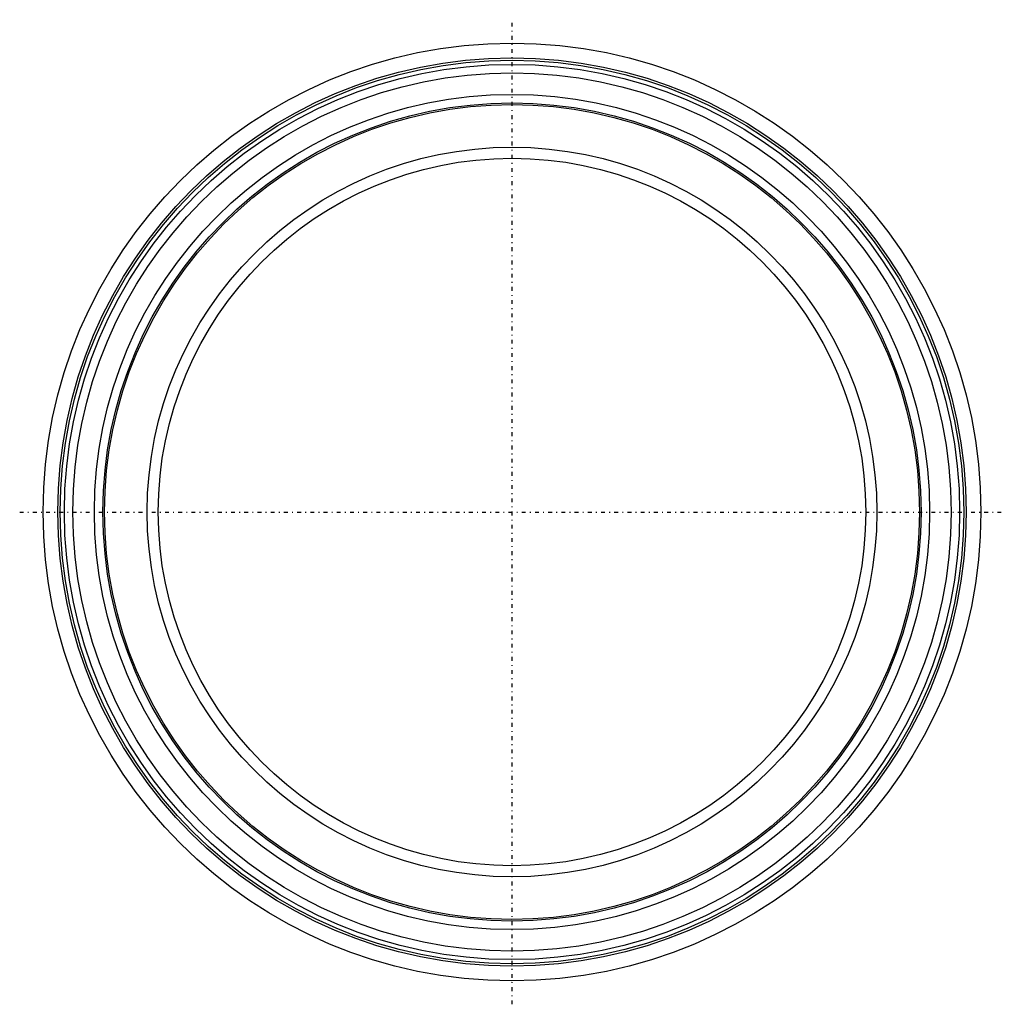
# Model space of a CAD drawing. Header units: millimetres. Extents: x -58 to 58, y -58 to 58.
import ezdxf

# ---------------------------------------------------------------- set-up
doc = ezdxf.new("R2010")
doc.units = ezdxf.units.MM
doc.linetypes.add('Center', pattern=[1.5, 0.45, -0.5, 0.05, -0.5])
doc.layers.add('050', color=1, linetype='Continuous', lineweight=25)
doc.layers.add('MITTE', color=6, linetype='Center', lineweight=25)

msp = doc.modelspace()

# ---------------------------------------------------------------- linework, layer by layer
at = {"layer": '050'}
for radius in [55, 53.27, 53, 52.51, 51.51, 48.99, 47.99, 47.8, 42.8, 41.5]:
    msp.add_circle((0, 0), radius, dxfattribs=at)
at = {"layer": 'MITTE'}
for p, q in [((0, -57.75), (0, 57.75)), ((-57.75, 0), (57.75, 0))]:
    msp.add_line(p, q, dxfattribs=at)

doc.saveas('drawing.dxf')
